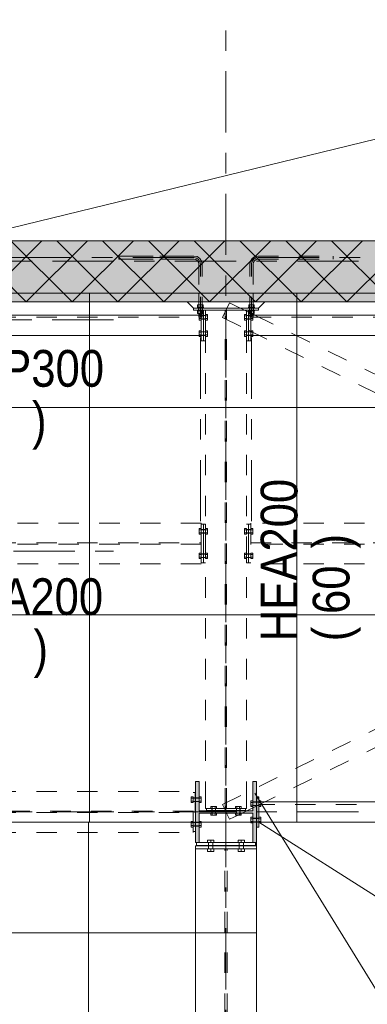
# Model space of a CAD drawing. Header units: millimetres. Extents: x -923 to -82, y -1402 to -808.
# Tile 63 of 109: x -672 to -655, y -978 to -929. Entities that reach past the tile are written whole.
import ezdxf

# ---------------------------------------------------------------- set-up
doc = ezdxf.new("R2010")
doc.units = ezdxf.units.MM
for name, pattern in [('XKITLINE00', [0]), ('XKITLINE01', [4, 1, -1, 1, -1]), ('XKITLINE02', [4, 2, -2]), ('XKITLINE03', [6, 3, -1, 1, -1])]:
    doc.linetypes.add(name, pattern=pattern)
for name, color, linetype, lineweight in [('Bout', 3, 'Continuous', 0), ('Grafisch object', 3, 'Continuous', 0), ('Onderdeel', 2, 'Continuous', 0), ('Onderdeel label', 2, 'Continuous', 0), ('Stramien', 4, 'Continuous', 0)]:
    doc.layers.add(name, color=color, linetype=linetype, lineweight=lineweight)
doc.styles.add('ARIAL', font='arial.ttf')

msp = doc.modelspace()

# ---------------------------------------------------------------- hatches: boundary and pattern name
at = {"layer": 'Onderdeel'}
for points in [[(-480.816, -943.316), (-687.816, -943.316), (-687.816, -940.316), (-480.816, -940.316)], [(-663.624, -969.814), (-663.814, -969.814), (-663.814, -966.814), (-663.624, -966.814), (-663.624, -968.259), (-661.004, -968.259), (-661.004, -966.814), (-660.814, -966.814), (-660.814, -969.814), (-661.004, -969.814), (-661.004, -968.369), (-663.624, -968.369)]]:
    msp.add_hatch(color=256, dxfattribs=at).paths.add_polyline_path(points, flags=17)

# ---------------------------------------------------------------- linework, layer by layer
at = {"layer": 'Bout', "linetype": 'XKITLINE02', "lineweight": 0}
for p, q in [((-663.664, -943.716), (-663.664, -943.616)), ((-663.464, -943.616), (-663.664, -943.616)), ((-663.659, -943.716), (-663.664, -943.716)), ((-663.664, -943.716), (-663.464, -943.716)), ((-663.464, -943.716), (-663.464, -943.616)), ((-661.164, -943.716), (-661.164, -943.616)), ((-661.164, -943.616), (-660.964, -943.616)), ((-661.159, -943.716), (-661.164, -943.716)), ((-661.164, -943.716), (-660.964, -943.716)), ((-660.964, -943.716), (-660.964, -943.616)), ((-663.524, -943.927), (-663.624, -943.927)), ((-663.624, -944.204), (-663.624, -943.927)), ((-663.624, -943.997), (-663.524, -943.997)), ((-663.624, -944.135), (-663.524, -944.135)), ((-663.624, -944.204), (-663.524, -944.204)), ((-663.524, -944.204), (-663.524, -943.927)), ((-663.524, -943.976), (-663.424, -943.976)), ((-663.524, -943.986), (-663.424, -943.986)), ((-663.524, -944.146), (-663.424, -944.146)), ((-663.524, -944.156), (-663.424, -944.156)), ((-663.424, -944.156), (-663.424, -943.976)), ((-663.414, -943.976), (-663.314, -943.976)), ((-663.414, -944.156), (-663.414, -943.976)), ((-663.414, -943.986), (-663.314, -943.986)), ((-663.414, -944.146), (-663.314, -944.146)), ((-663.414, -944.156), (-663.314, -944.156)), ((-663.214, -943.927), (-663.314, -943.927)), ((-663.314, -944.204), (-663.314, -943.927)), ((-663.314, -943.997), (-663.214, -943.997)), ((-663.314, -944.135), (-663.214, -944.135)), ((-663.314, -944.204), (-663.214, -944.204)), ((-663.214, -944.204), (-663.214, -943.927)), ((-661.414, -943.928), (-661.414, -944.205)), ((-661.414, -943.928), (-661.314, -943.928)), ((-661.414, -943.997), (-661.314, -943.997)), ((-661.414, -944.136), (-661.314, -944.136)), ((-661.414, -944.205), (-661.314, -944.205)), ((-661.314, -944.205), (-661.314, -943.928)), ((-661.314, -943.976), (-661.214, -943.976)), ((-661.314, -943.986), (-661.104, -943.986)), ((-661.314, -944.146), (-661.104, -944.146)), ((-661.314, -944.156), (-661.214, -944.156)), ((-661.214, -944.156), (-661.214, -943.976)), ((-661.204, -943.976), (-661.104, -943.976)), ((-661.204, -944.156), (-661.204, -943.976)), ((-661.204, -944.156), (-661.104, -944.156)), ((-661.104, -943.928), (-661.104, -944.205)), ((-661.104, -943.928), (-661.004, -943.928)), ((-661.104, -943.997), (-661.004, -943.997)), ((-661.104, -944.136), (-661.004, -944.136)), ((-661.104, -944.205), (-661.004, -944.205)), ((-661.004, -944.205), (-661.004, -943.928)), ((-663.524, -944.727), (-663.624, -944.727)), ((-663.624, -945.004), (-663.624, -944.727)), ((-663.624, -944.797), (-663.524, -944.797)), ((-663.524, -945.004), (-663.524, -944.727)), ((-663.524, -944.776), (-663.424, -944.776)), ((-663.524, -944.786), (-663.424, -944.786)), ((-663.424, -944.956), (-663.424, -944.776)), ((-663.414, -944.776), (-663.314, -944.776)), ((-663.414, -944.956), (-663.414, -944.776)), ((-663.414, -944.786), (-663.314, -944.786)), ((-663.214, -944.727), (-663.314, -944.727)), ((-663.314, -945.004), (-663.314, -944.727)), ((-663.314, -944.797), (-663.214, -944.797)), ((-663.214, -945.004), (-663.214, -944.727)), ((-661.414, -944.728), (-661.414, -945.005)), ((-661.414, -944.728), (-661.314, -944.728)), ((-661.414, -944.797), (-661.314, -944.797)), ((-661.314, -945.005), (-661.314, -944.728)), ((-661.314, -944.776), (-661.214, -944.776)), ((-661.314, -944.786), (-661.214, -944.786)), ((-661.214, -944.956), (-661.214, -944.776)), ((-661.204, -944.776), (-661.104, -944.776)), ((-661.204, -944.956), (-661.204, -944.776)), ((-661.204, -944.786), (-661.104, -944.786)), ((-661.104, -944.728), (-661.104, -945.005)), ((-661.104, -944.728), (-661.004, -944.728)), ((-661.104, -944.797), (-661.004, -944.797)), ((-661.004, -945.005), (-661.004, -944.728)), ((-663.624, -944.935), (-663.524, -944.935)), ((-663.524, -945.004), (-663.624, -945.004)), ((-663.524, -944.946), (-663.424, -944.946)), ((-663.524, -944.956), (-663.424, -944.956)), ((-663.414, -944.946), (-663.314, -944.946)), ((-663.414, -944.956), (-663.314, -944.956)), ((-663.314, -944.935), (-663.214, -944.935)), ((-663.314, -945.004), (-663.214, -945.004)), ((-661.414, -944.936), (-661.314, -944.936)), ((-661.414, -945.005), (-661.314, -945.005)), ((-661.314, -944.946), (-661.214, -944.946)), ((-661.314, -944.956), (-661.214, -944.956)), ((-661.204, -944.946), (-661.104, -944.946)), ((-661.204, -944.956), (-661.104, -944.956)), ((-661.104, -944.936), (-661.004, -944.936)), ((-661.104, -945.005), (-661.004, -945.005)), ((-663.524, -954.422), (-663.624, -954.422)), ((-663.624, -954.699), (-663.624, -954.422)), ((-663.624, -954.491), (-663.524, -954.491)), ((-663.524, -954.699), (-663.524, -954.422)), ((-663.524, -954.47), (-663.424, -954.47)), ((-663.524, -954.48), (-663.314, -954.48)), ((-663.424, -954.65), (-663.424, -954.47)), ((-663.414, -954.47), (-663.314, -954.47)), ((-663.414, -954.65), (-663.414, -954.47)), ((-663.214, -954.422), (-663.314, -954.422)), ((-663.314, -954.699), (-663.314, -954.422)), ((-663.314, -954.491), (-663.214, -954.491)), ((-663.214, -954.699), (-663.214, -954.422)), ((-661.414, -954.422), (-661.414, -954.699)), ((-661.414, -954.422), (-661.314, -954.422)), ((-661.414, -954.491), (-661.314, -954.491)), ((-661.314, -954.699), (-661.314, -954.422)), ((-661.314, -954.47), (-661.214, -954.47)), ((-661.314, -954.48), (-661.104, -954.48)), ((-661.214, -954.47), (-661.214, -954.65)), ((-661.204, -954.47), (-661.104, -954.47)), ((-661.204, -954.65), (-661.204, -954.47)), ((-661.104, -954.422), (-661.104, -954.699)), ((-661.104, -954.422), (-661.004, -954.422)), ((-661.104, -954.491), (-661.004, -954.491)), ((-661.004, -954.699), (-661.004, -954.422)), ((-663.624, -954.63), (-663.524, -954.63)), ((-663.624, -954.699), (-663.524, -954.699)), ((-663.524, -954.64), (-663.314, -954.64)), ((-663.524, -954.65), (-663.424, -954.65)), ((-663.414, -954.65), (-663.314, -954.65)), ((-663.314, -954.63), (-663.214, -954.63)), ((-663.314, -954.699), (-663.214, -954.699)), ((-661.414, -954.63), (-661.314, -954.63)), ((-661.414, -954.699), (-661.314, -954.699)), ((-661.314, -954.64), (-661.104, -954.64)), ((-661.314, -954.65), (-661.214, -954.65)), ((-661.204, -954.65), (-661.104, -954.65)), ((-661.104, -954.63), (-661.004, -954.63)), ((-661.104, -954.699), (-661.004, -954.699)), ((-663.524, -955.622), (-663.624, -955.622)), ((-663.624, -955.899), (-663.624, -955.622)), ((-663.624, -955.691), (-663.524, -955.691)), ((-663.624, -955.83), (-663.524, -955.83)), ((-663.624, -955.899), (-663.524, -955.899)), ((-663.524, -955.899), (-663.524, -955.622)), ((-663.524, -955.67), (-663.424, -955.67)), ((-663.524, -955.68), (-663.314, -955.68)), ((-663.524, -955.84), (-663.314, -955.84)), ((-663.524, -955.85), (-663.424, -955.85)), ((-663.424, -955.85), (-663.424, -955.67)), ((-663.414, -955.67), (-663.314, -955.67)), ((-663.414, -955.67), (-663.414, -955.85)), ((-663.414, -955.85), (-663.314, -955.85)), ((-663.214, -955.622), (-663.314, -955.622)), ((-663.314, -955.899), (-663.314, -955.622)), ((-663.314, -955.691), (-663.214, -955.691)), ((-663.314, -955.83), (-663.214, -955.83)), ((-663.314, -955.899), (-663.214, -955.899)), ((-663.214, -955.899), (-663.214, -955.622)), ((-661.414, -955.622), (-661.414, -955.899)), ((-661.414, -955.622), (-661.314, -955.622)), ((-661.414, -955.691), (-661.314, -955.691)), ((-661.414, -955.83), (-661.314, -955.83)), ((-661.414, -955.899), (-661.314, -955.899)), ((-661.314, -955.899), (-661.314, -955.622)), ((-661.314, -955.67), (-661.214, -955.67)), ((-661.314, -955.68), (-661.104, -955.68)), ((-661.314, -955.84), (-661.104, -955.84)), ((-661.314, -955.85), (-661.214, -955.85)), ((-661.214, -955.85), (-661.214, -955.67)), ((-661.204, -955.67), (-661.104, -955.67)), ((-661.204, -955.85), (-661.204, -955.67)), ((-661.204, -955.85), (-661.104, -955.85)), ((-661.104, -955.622), (-661.104, -955.899)), ((-661.104, -955.622), (-661.004, -955.622)), ((-661.104, -955.691), (-661.004, -955.691)), ((-661.104, -955.83), (-661.004, -955.83)), ((-661.104, -955.899), (-661.004, -955.899)), ((-661.004, -955.899), (-661.004, -955.622)), ((-663.924, -967.575), (-664.024, -967.575)), ((-664.024, -967.852), (-664.024, -967.575)), ((-664.024, -967.644), (-663.924, -967.644)), ((-664.024, -967.783), (-663.924, -967.783)), ((-664.024, -967.852), (-663.924, -967.852)), ((-663.924, -967.852), (-663.924, -967.575)), ((-663.924, -967.624), (-663.824, -967.624)), ((-663.924, -967.634), (-663.624, -967.634)), ((-663.924, -967.794), (-663.624, -967.794)), ((-663.924, -967.804), (-663.824, -967.804)), ((-663.824, -967.804), (-663.824, -967.624)), ((-663.814, -967.624), (-663.624, -967.624)), ((-663.814, -967.804), (-663.814, -967.624)), ((-663.814, -967.804), (-663.624, -967.804)), ((-663.624, -967.575), (-663.524, -967.575)), ((-663.624, -967.852), (-663.624, -967.575)), ((-663.624, -967.644), (-663.524, -967.644)), ((-663.624, -967.783), (-663.524, -967.783)), ((-663.524, -967.814), (-663.524, -967.575)), ((-661.004, -968.052), (-661.004, -967.775)), ((-661.004, -967.824), (-660.814, -967.824)), ((-661.004, -967.834), (-660.814, -967.834)), ((-661.004, -967.994), (-660.814, -967.994)), ((-661.004, -968.004), (-660.814, -968.004)), ((-660.814, -968.004), (-660.814, -967.824)), ((-660.804, -967.824), (-660.704, -967.824)), ((-660.804, -968.004), (-660.804, -967.824)), ((-660.804, -967.834), (-660.704, -967.834)), ((-660.804, -967.994), (-660.704, -967.994)), ((-660.804, -968.004), (-660.704, -968.004)), ((-660.704, -967.775), (-660.704, -968.052)), ((-660.704, -967.844), (-660.604, -967.844)), ((-660.704, -967.983), (-660.604, -967.983)), ((-660.604, -968.052), (-660.604, -967.814)), ((-663.053, -968.049), (-662.776, -968.049)), ((-663.053, -968.149), (-663.053, -968.049)), ((-663.053, -968.149), (-662.776, -968.149)), ((-662.776, -968.369), (-663.053, -968.369)), ((-663.004, -968.249), (-663.004, -968.149)), ((-663.004, -968.249), (-662.824, -968.249)), ((-663.004, -968.369), (-663.004, -968.259)), ((-663.004, -968.259), (-662.824, -968.259)), ((-662.994, -968.249), (-662.994, -968.149)), ((-662.994, -968.369), (-662.994, -968.259)), ((-662.984, -968.149), (-662.984, -968.049)), ((-662.845, -968.149), (-662.845, -968.049)), ((-662.834, -968.249), (-662.834, -968.149)), ((-662.834, -968.369), (-662.834, -968.259)), ((-662.824, -968.249), (-662.824, -968.149)), ((-662.824, -968.369), (-662.824, -968.259)), ((-662.776, -968.149), (-662.776, -968.049)), ((-661.853, -968.049), (-661.576, -968.049)), ((-661.853, -968.149), (-661.853, -968.049)), ((-661.853, -968.149), (-661.576, -968.149)), ((-661.576, -968.369), (-661.853, -968.369)), ((-661.853, -968.369), (-661.853, -968.469)), ((-661.853, -968.469), (-661.795, -968.469)), ((-661.804, -968.249), (-661.804, -968.149)), ((-661.804, -968.249), (-661.624, -968.249)), ((-661.804, -968.369), (-661.804, -968.259)), ((-661.804, -968.259), (-661.624, -968.259)), ((-661.794, -968.369), (-661.794, -968.149)), ((-661.784, -968.149), (-661.784, -968.049)), ((-661.645, -968.149), (-661.645, -968.049)), ((-661.634, -968.369), (-661.634, -968.149)), ((-661.624, -968.249), (-661.624, -968.149)), ((-661.624, -968.369), (-661.624, -968.259)), ((-661.576, -968.149), (-661.576, -968.049)), ((-661.576, -968.396), (-661.576, -968.369)), ((-660.704, -968.052), (-660.604, -968.052)), ((-663.924, -968.775), (-664.024, -968.775)), ((-664.024, -969.052), (-664.024, -968.775)), ((-664.024, -968.844), (-663.924, -968.844)), ((-664.024, -968.983), (-663.924, -968.983)), ((-663.924, -969.052), (-663.924, -968.775)), ((-663.924, -968.824), (-663.824, -968.824)), ((-663.924, -968.834), (-663.815, -968.834)), ((-663.924, -968.994), (-663.815, -968.994)), ((-663.824, -969.004), (-663.824, -968.824)), ((-663.814, -968.824), (-663.624, -968.824)), ((-663.814, -969.004), (-663.814, -968.824)), ((-663.814, -968.834), (-663.624, -968.834)), ((-663.814, -968.994), (-663.624, -968.994)), ((-663.624, -968.775), (-663.624, -969.052)), ((-661.004, -968.852), (-661.004, -968.575)), ((-661.004, -968.624), (-660.814, -968.624)), ((-661.004, -968.634), (-660.814, -968.634)), ((-661.004, -968.794), (-660.814, -968.794)), ((-661.004, -968.804), (-660.814, -968.804)), ((-660.814, -968.804), (-660.814, -968.624)), ((-660.804, -968.624), (-660.704, -968.624)), ((-660.804, -968.804), (-660.804, -968.624)), ((-660.804, -968.634), (-660.704, -968.634)), ((-660.804, -968.794), (-660.704, -968.794)), ((-660.804, -968.804), (-660.704, -968.804)), ((-660.704, -968.575), (-660.704, -968.852)), ((-660.704, -968.575), (-660.604, -968.575)), ((-660.704, -968.644), (-660.604, -968.644)), ((-660.704, -968.783), (-660.604, -968.783)), ((-660.604, -968.814), (-660.604, -968.575)), ((-664.024, -969.052), (-663.924, -969.052)), ((-663.924, -969.004), (-663.824, -969.004)), ((-663.814, -969.004), (-663.624, -969.004)), ((-663.214, -969.814), (-662.914, -969.814)), ((-663.174, -969.964), (-663.174, -969.814)), ((-663.169, -969.964), (-663.174, -969.964)), ((-663.174, -969.964), (-662.954, -969.964)), ((-663.164, -969.964), (-663.164, -969.814)), ((-662.964, -969.964), (-662.964, -969.814)), ((-662.954, -969.964), (-662.954, -969.814)), ((-661.714, -969.814), (-661.414, -969.814)), ((-661.674, -969.964), (-661.674, -969.814)), ((-661.669, -969.964), (-661.674, -969.964)), ((-661.674, -969.964), (-661.454, -969.964)), ((-661.664, -969.964), (-661.664, -969.814)), ((-661.464, -969.964), (-661.464, -969.814)), ((-661.454, -969.964), (-661.454, -969.814)), ((-663.214, -970.124), (-662.914, -970.124)), ((-663.214, -970.124), (-663.214, -970.249)), ((-663.214, -970.249), (-662.914, -970.249)), ((-663.174, -970.124), (-663.174, -969.974)), ((-663.174, -969.974), (-662.954, -969.974)), ((-663.164, -970.124), (-663.164, -969.974)), ((-663.064, -970.249), (-663.064, -970.124)), ((-662.964, -970.124), (-662.964, -969.974)), ((-662.954, -970.124), (-662.954, -969.974)), ((-662.914, -970.249), (-662.914, -970.124)), ((-661.714, -970.124), (-661.414, -970.124)), ((-661.714, -970.124), (-661.714, -970.249)), ((-661.714, -970.249), (-661.414, -970.249)), ((-661.674, -970.124), (-661.674, -969.974)), ((-661.674, -969.974), (-661.454, -969.974)), ((-661.664, -970.124), (-661.664, -969.974)), ((-661.564, -970.249), (-661.564, -970.124)), ((-661.464, -970.124), (-661.464, -969.974)), ((-661.454, -970.124), (-661.454, -969.974)), ((-661.414, -970.249), (-661.414, -970.124))]:
    msp.add_line(p, q, dxfattribs=at)
at = {"layer": 'Bout', "linetype": 'XKITLINE00', "lineweight": 0}
for p, q in [((-663.424, -943.986), (-663.414, -943.986)), ((-663.424, -944.146), (-663.414, -944.146)), ((-663.424, -944.786), (-663.414, -944.786)), ((-661.214, -944.786), (-661.204, -944.786)), ((-663.624, -944.966), (-663.624, -944.966)), ((-663.424, -944.946), (-663.414, -944.946)), ((-661.214, -944.946), (-661.204, -944.946)), ((-663.624, -967.852), (-663.524, -967.852)), ((-663.524, -967.852), (-663.524, -967.814)), ((-661.004, -967.775), (-661.104, -967.775)), ((-661.104, -968.052), (-661.104, -967.775)), ((-661.104, -967.844), (-661.004, -967.844)), ((-661.104, -967.983), (-661.004, -967.983)), ((-660.814, -967.834), (-660.804, -967.834)), ((-660.814, -967.994), (-660.804, -967.994)), ((-660.704, -967.775), (-660.604, -967.775)), ((-660.604, -967.814), (-660.604, -967.775)), ((-663.053, -968.369), (-663.053, -968.469)), ((-663.053, -968.469), (-662.776, -968.469)), ((-662.994, -968.259), (-662.994, -968.249)), ((-662.984, -968.469), (-662.984, -968.369)), ((-662.845, -968.469), (-662.845, -968.369)), ((-662.834, -968.259), (-662.834, -968.249)), ((-662.776, -968.469), (-662.776, -968.369)), ((-661.795, -968.469), (-661.576, -968.469)), ((-661.784, -968.469), (-661.784, -968.369)), ((-661.645, -968.469), (-661.645, -968.369)), ((-661.576, -968.469), (-661.576, -968.396)), ((-661.104, -968.052), (-661.004, -968.052)), ((-663.815, -968.834), (-663.814, -968.834)), ((-663.815, -968.994), (-663.814, -968.994)), ((-663.524, -968.775), (-663.624, -968.775)), ((-663.624, -968.844), (-663.524, -968.844)), ((-663.624, -968.983), (-663.524, -968.983)), ((-663.524, -969.052), (-663.524, -968.775)), ((-661.004, -968.575), (-661.104, -968.575)), ((-661.104, -968.852), (-661.104, -968.575)), ((-661.104, -968.644), (-661.004, -968.644)), ((-661.104, -968.783), (-661.004, -968.783)), ((-661.104, -968.852), (-661.004, -968.852)), ((-660.814, -968.634), (-660.804, -968.634)), ((-660.814, -968.794), (-660.804, -968.794)), ((-660.704, -968.852), (-660.604, -968.852)), ((-660.604, -968.852), (-660.604, -968.814)), ((-663.624, -969.052), (-663.524, -969.052)), ((-663.214, -969.689), (-662.914, -969.689)), ((-663.214, -969.689), (-663.214, -969.814)), ((-663.164, -969.974), (-663.164, -969.964)), ((-663.064, -969.814), (-663.064, -969.689)), ((-662.964, -969.974), (-662.964, -969.964)), ((-662.914, -969.814), (-662.914, -969.689)), ((-661.714, -969.689), (-661.414, -969.689)), ((-661.714, -969.689), (-661.714, -969.814)), ((-661.664, -969.974), (-661.664, -969.964)), ((-661.564, -969.814), (-661.564, -969.689)), ((-661.464, -969.974), (-661.464, -969.964)), ((-661.414, -969.814), (-661.414, -969.689))]:
    msp.add_line(p, q, dxfattribs=at)
at = {"layer": 'Grafisch object', "linetype": 'XKITLINE00', "lineweight": 0}
for p, q in [((-585.315, -918.326), (-689.316, -943.716)), ((-689.79, -940.316), (-585.307, -940.316)), ((-597.224, -942.893), (-689.317, -942.893)), ((-668.997, -968.814), (-668.997, -942.893)), ((-658.837, -968.814), (-658.837, -942.893)), ((-689.317, -948.494), (-597.224, -948.494)), ((-689.317, -958.654), (-597.224, -958.654)), ((-660.814, -968.814), (-689.374, -968.814)), ((-689.317, -968.814), (-597.224, -968.814)), ((-669.054, -1055.514), (-669.054, -968.814)), ((-660.814, -1055.514), (-660.814, -968.814)), ((-660.704, -968.814), (-483.816, -1081.014)), ((-689.374, -974.234), (-660.814, -974.234))]:
    msp.add_line(p, q, dxfattribs=at)
at = {"layer": 'Onderdeel', "linetype": 'XKITLINE00', "lineweight": 0}
for p, q in [((-687.816, -940.316), (-480.816, -940.316)), ((-672.1, -943.316), (-675.1, -940.316)), ((-674.345, -943.316), (-671.345, -940.316)), ((-669.855, -943.316), (-672.855, -940.316)), ((-672.1, -943.316), (-669.1, -940.316)), ((-667.61, -943.316), (-670.61, -940.316)), ((-669.855, -943.316), (-666.855, -940.316)), ((-665.365, -943.316), (-668.365, -940.316)), ((-667.61, -943.316), (-664.61, -940.316)), ((-663.12, -943.316), (-666.12, -940.316)), ((-665.365, -943.316), (-662.365, -940.316)), ((-660.875, -943.316), (-663.875, -940.316)), ((-663.12, -943.316), (-660.12, -940.316)), ((-658.63, -943.316), (-661.63, -940.316)), ((-660.875, -943.316), (-657.875, -940.316)), ((-656.385, -943.316), (-659.385, -940.316)), ((-658.63, -943.316), (-655.63, -940.316)), ((-654.14, -943.316), (-657.14, -940.316)), ((-656.385, -943.316), (-653.385, -940.316)), ((-480.816, -943.316), (-687.816, -943.316)), ((-664.214, -943.316), (-663.914, -943.616)), ((-660.714, -943.616), (-660.414, -943.316)), ((-663.914, -943.616), (-663.914, -943.616)), ((-663.914, -943.616), (-660.714, -943.616)), ((-660.714, -943.616), (-663.914, -943.616)), ((-663.914, -943.616), (-663.914, -943.716)), ((-663.914, -943.716), (-663.524, -943.716)), ((-663.714, -943.756), (-663.714, -943.716)), ((-663.714, -943.756), (-663.524, -943.756)), ((-663.703, -943.876), (-663.703, -943.756)), ((-663.703, -943.876), (-663.524, -943.876)), ((-663.644, -943.966), (-663.644, -943.876)), ((-663.524, -943.716), (-663.424, -943.716)), ((-663.524, -943.966), (-663.524, -943.716)), ((-663.424, -943.716), (-663.424, -945.216)), ((-663.424, -943.716), (-660.714, -943.716)), ((-663.424, -943.756), (-663.414, -943.756)), ((-663.414, -943.756), (-663.414, -943.716)), ((-663.414, -944.966), (-663.414, -943.756)), ((-663.314, -944.966), (-663.314, -943.716)), ((-661.314, -943.716), (-661.314, -944.966)), ((-661.314, -943.716), (-661.214, -943.716)), ((-661.214, -943.716), (-661.214, -943.756)), ((-661.214, -944.966), (-661.214, -943.756)), ((-661.214, -943.756), (-661.204, -943.756)), ((-661.214, -943.811), (-661.204, -943.816)), ((-661.204, -943.716), (-661.104, -943.716)), ((-661.204, -945.216), (-661.204, -943.716)), ((-661.104, -943.966), (-661.104, -943.716)), ((-661.104, -943.756), (-660.914, -943.756)), ((-661.104, -943.876), (-660.926, -943.876)), ((-660.984, -943.966), (-660.984, -943.876)), ((-660.926, -943.876), (-660.926, -943.756)), ((-660.914, -943.756), (-660.914, -943.716)), ((-660.714, -943.616), (-660.714, -943.616)), ((-660.714, -943.716), (-660.714, -943.616)), ((-678.016, -943.966), (-663.524, -943.966)), ((-663.524, -944.966), (-663.524, -943.966)), ((-613.524, -943.966), (-661.104, -943.966)), ((-661.104, -943.966), (-661.104, -944.966)), ((-660.984, -943.924), (-660.899, -943.966)), ((-661.214, -944.703), (-661.204, -944.708)), ((-679.882, -944.966), (-663.524, -944.966)), ((-663.524, -945.216), (-663.524, -944.966)), ((-663.424, -945.216), (-663.524, -945.216)), ((-661.104, -945.216), (-661.204, -945.216)), ((-661.104, -944.966), (-613.524, -944.966)), ((-661.104, -944.966), (-661.104, -945.216)), ((-663.814, -969.814), (-663.814, -966.814)), ((-663.814, -966.814), (-663.624, -966.814)), ((-663.624, -966.814), (-663.624, -968.259)), ((-661.004, -968.259), (-661.004, -966.814)), ((-661.004, -966.814), (-660.814, -966.814)), ((-660.814, -966.814), (-660.814, -969.814)), ((-663.314, -968.149), (-663.314, -967.814)), ((-661.314, -968.149), (-661.314, -967.814)), ((-660.814, -968.022), (-660.804, -968.017)), ((-660.804, -967.564), (-660.704, -967.564)), ((-660.804, -969.064), (-660.804, -967.564)), ((-660.704, -967.814), (-660.704, -967.564)), ((-660.704, -968.814), (-660.704, -967.814)), ((-660.704, -967.814), (-613.924, -967.814)), ((-663.624, -968.259), (-661.004, -968.259)), ((-661.004, -968.369), (-663.624, -968.369)), ((-663.624, -968.369), (-663.624, -969.814)), ((-663.314, -968.149), (-661.314, -968.149)), ((-663.264, -968.249), (-663.264, -968.149)), ((-661.364, -968.249), (-663.264, -968.249)), ((-662.341, -968.259), (-662.346, -968.249)), ((-662.137, -968.672), (-662.287, -968.369)), ((-662.137, -968.672), (-661.723, -968.469)), ((-661.633, -968.425), (-661.52, -968.369)), ((-661.364, -968.149), (-661.364, -968.249)), ((-661.296, -968.259), (-661.004, -968.115)), ((-661.004, -969.814), (-661.004, -968.369)), ((-660.704, -968.814), (-613.924, -968.814)), ((-660.704, -968.814), (-660.704, -969.064)), ((-660.704, -969.064), (-660.804, -969.064)), ((-663.624, -969.814), (-663.814, -969.814)), ((-663.764, -969.964), (-663.764, -969.814)), ((-660.864, -969.964), (-663.764, -969.964)), ((-663.624, -969.814), (-661.004, -969.814)), ((-660.814, -969.814), (-661.004, -969.814)), ((-660.864, -969.964), (-660.864, -969.814)), ((-660.814, -969.974), (-663.814, -969.974)), ((-663.814, -969.974), (-663.814, -970.124)), ((-663.814, -1054.204), (-663.814, -970.124)), ((-660.814, -970.124), (-663.814, -970.124)), ((-660.814, -970.124), (-660.814, -969.974)), ((-660.814, -1054.204), (-660.814, -970.124))]:
    msp.add_line(p, q, dxfattribs=at)
at = {"layer": 'Onderdeel', "linetype": 'XKITLINE03', "lineweight": 0}
for p, q in [((-663.884, -941.146), (-677.564, -941.146)), ((-663.884, -941.146), (-677.564, -941.146)), ((-663.762, -941.17), (-663.884, -941.146)), ((-663.762, -941.17), (-663.884, -941.146)), ((-663.658, -941.24), (-663.762, -941.17)), ((-663.658, -941.24), (-663.762, -941.17)), ((-663.589, -941.344), (-663.658, -941.24)), ((-663.589, -941.344), (-663.658, -941.24)), ((-663.564, -941.466), (-663.589, -941.344)), ((-663.564, -941.466), (-663.589, -941.344)), ((-663.564, -954.066), (-663.564, -941.466)), ((-663.564, -954.066), (-663.564, -941.466)), ((-661.064, -941.466), (-661.04, -941.344)), ((-661.064, -941.466), (-661.04, -941.344)), ((-661.064, -954.066), (-661.064, -941.466)), ((-661.064, -954.066), (-661.064, -941.466)), ((-661.04, -941.344), (-660.97, -941.24)), ((-661.04, -941.344), (-660.97, -941.24)), ((-660.97, -941.24), (-660.867, -941.17)), ((-660.97, -941.24), (-660.867, -941.17)), ((-660.867, -941.17), (-660.744, -941.146)), ((-660.867, -941.17), (-660.744, -941.146)), ((-660.744, -941.146), (-647.064, -941.146)), ((-660.744, -941.146), (-647.064, -941.146)), ((-667.829, -944.191), (-696.731, -944.191)), ((-696.726, -955.536), (-667.829, -955.536))]:
    msp.add_line(p, q, dxfattribs=at)
at = {"layer": 'Onderdeel', "linetype": 'XKITLINE01', "lineweight": 0}
for p, q in [((-663.884, -941.066), (-667.564, -941.066)), ((-667.564, -941.066), (-667.564, -941.226)), ((-667.564, -941.066), (-663.884, -941.066)), ((-667.564, -941.226), (-667.564, -941.066)), ((-667.564, -941.226), (-663.884, -941.226)), ((-663.884, -941.226), (-667.564, -941.226)), ((-663.884, -941.066), (-663.731, -941.096)), ((-663.884, -941.066), (-663.731, -941.096)), ((-663.884, -941.226), (-663.792, -941.244)), ((-663.884, -941.226), (-663.792, -941.244)), ((-663.792, -941.244), (-663.715, -941.296)), ((-663.792, -941.244), (-663.715, -941.296)), ((-663.731, -941.096), (-663.601, -941.183)), ((-663.731, -941.096), (-663.601, -941.183)), ((-663.715, -941.296), (-663.662, -941.374)), ((-663.662, -941.374), (-663.715, -941.296)), ((-663.662, -941.374), (-663.644, -941.466)), ((-663.644, -941.466), (-663.662, -941.374)), ((-663.644, -943.876), (-663.644, -941.466)), ((-663.644, -941.466), (-663.644, -944.066)), ((-663.515, -941.313), (-663.601, -941.183)), ((-663.601, -941.183), (-663.515, -941.313)), ((-663.484, -941.466), (-663.515, -941.313)), ((-663.515, -941.313), (-663.484, -941.466)), ((-663.484, -944.066), (-663.484, -941.466)), ((-663.484, -944.066), (-663.484, -941.466)), ((-661.144, -941.466), (-661.114, -941.313)), ((-661.114, -941.313), (-661.144, -941.466)), ((-661.144, -944.066), (-661.144, -941.466)), ((-661.144, -944.066), (-661.144, -941.466)), ((-661.114, -941.313), (-661.027, -941.183)), ((-661.027, -941.183), (-661.114, -941.313)), ((-661.027, -941.183), (-660.897, -941.096)), ((-661.027, -941.183), (-660.897, -941.096)), ((-660.966, -941.374), (-660.984, -941.466)), ((-660.984, -941.466), (-660.966, -941.374)), ((-660.984, -943.876), (-660.984, -941.466)), ((-660.984, -941.466), (-660.984, -944.066)), ((-660.914, -941.296), (-660.966, -941.374)), ((-660.966, -941.374), (-660.914, -941.296)), ((-660.914, -941.296), (-660.836, -941.244)), ((-660.914, -941.296), (-660.836, -941.244)), ((-660.897, -941.096), (-660.744, -941.066)), ((-660.897, -941.096), (-660.744, -941.066)), ((-660.836, -941.244), (-660.744, -941.226)), ((-660.836, -941.244), (-660.744, -941.226)), ((-660.744, -941.066), (-657.064, -941.066)), ((-660.744, -941.066), (-657.064, -941.066)), ((-660.744, -941.226), (-657.064, -941.226)), ((-660.744, -941.226), (-657.064, -941.226)), ((-657.064, -941.066), (-657.064, -941.226)), ((-657.064, -941.226), (-657.064, -941.066)), ((-660.414, -943.316), (-664.214, -943.316)), ((-663.914, -943.616), (-664.214, -943.316)), ((-662.137, -943.357), (-662.491, -944.075)), ((-661.214, -943.811), (-662.137, -943.357)), ((-660.714, -943.616), (-660.414, -943.316)), ((-663.914, -943.616), (-663.914, -943.616)), ((-663.714, -943.616), (-663.714, -943.576)), ((-663.714, -943.576), (-663.414, -943.576)), ((-663.714, -943.616), (-663.714, -943.576)), ((-663.414, -943.576), (-663.714, -943.576)), ((-663.714, -943.616), (-663.414, -943.616)), ((-663.414, -943.616), (-663.714, -943.616)), ((-663.714, -943.756), (-663.714, -943.716)), ((-663.714, -943.716), (-663.414, -943.716)), ((-663.414, -943.716), (-663.714, -943.716)), ((-663.714, -943.756), (-663.414, -943.756)), ((-663.703, -943.576), (-663.703, -943.456)), ((-663.703, -943.456), (-663.426, -943.456)), ((-663.703, -943.576), (-663.703, -943.456)), ((-663.426, -943.456), (-663.703, -943.456)), ((-663.703, -943.576), (-663.426, -943.576)), ((-663.426, -943.576), (-663.703, -943.576)), ((-663.703, -943.876), (-663.703, -943.756)), ((-663.703, -943.756), (-663.426, -943.756)), ((-663.426, -943.756), (-663.703, -943.756)), ((-663.703, -943.876), (-663.426, -943.876)), ((-663.524, -943.716), (-663.424, -943.716)), ((-663.524, -943.756), (-663.424, -943.756)), ((-663.524, -943.876), (-663.426, -943.876)), ((-663.426, -943.576), (-663.426, -943.456)), ((-663.426, -943.576), (-663.426, -943.456)), ((-663.426, -943.876), (-663.426, -943.756)), ((-663.426, -943.876), (-663.426, -943.756)), ((-663.414, -943.616), (-663.414, -943.576)), ((-663.414, -943.616), (-663.414, -943.576)), ((-663.414, -943.756), (-663.414, -943.716)), ((-663.414, -943.716), (-663.314, -943.716)), ((-663.414, -943.756), (-663.414, -943.716)), ((-663.314, -943.716), (-661.314, -943.716)), ((-663.314, -943.716), (-663.314, -945.216)), ((-662.347, -968.149), (-662.347, -943.716)), ((-662.282, -968.149), (-662.282, -943.716)), ((-661.314, -945.216), (-661.314, -943.716)), ((-661.214, -943.616), (-661.214, -943.576)), ((-660.914, -943.576), (-661.214, -943.576)), ((-661.214, -943.616), (-661.214, -943.576)), ((-661.214, -943.576), (-660.914, -943.576)), ((-660.914, -943.616), (-661.214, -943.616)), ((-661.214, -943.616), (-660.914, -943.616)), ((-661.214, -943.756), (-661.214, -943.716)), ((-661.214, -943.756), (-661.214, -943.716)), ((-660.914, -943.716), (-661.214, -943.716)), ((-660.914, -943.716), (-661.214, -943.716)), ((-660.914, -943.756), (-661.214, -943.756)), ((-661.204, -943.756), (-661.104, -943.756)), ((-661.204, -943.816), (-660.984, -943.924)), ((-661.203, -943.576), (-661.203, -943.456)), ((-660.926, -943.456), (-661.203, -943.456)), ((-661.203, -943.576), (-661.203, -943.456)), ((-661.203, -943.456), (-660.926, -943.456)), ((-660.926, -943.576), (-661.203, -943.576)), ((-661.203, -943.576), (-660.926, -943.576)), ((-661.203, -943.876), (-661.203, -943.756)), ((-660.926, -943.756), (-661.203, -943.756)), ((-661.203, -943.876), (-661.203, -943.756)), ((-661.203, -943.756), (-660.926, -943.756)), ((-660.926, -943.876), (-661.203, -943.876)), ((-661.203, -943.876), (-661.104, -943.876)), ((-660.926, -943.576), (-660.926, -943.456)), ((-660.926, -943.576), (-660.926, -943.456)), ((-660.926, -943.876), (-660.926, -943.756)), ((-660.914, -943.616), (-660.914, -943.576)), ((-660.914, -943.616), (-660.914, -943.576)), ((-660.914, -943.756), (-660.914, -943.716)), ((-687.606, -944.066), (-663.524, -944.066)), ((-663.644, -944.066), (-663.644, -943.966)), ((-663.484, -944.066), (-663.644, -944.066)), ((-663.644, -944.066), (-663.484, -944.066)), ((-663.524, -944.966), (-663.524, -943.966)), ((-662.491, -944.075), (-661.214, -944.703)), ((-661.144, -944.066), (-660.984, -944.066)), ((-660.984, -944.066), (-661.144, -944.066)), ((-661.104, -944.966), (-661.104, -943.966)), ((-661.104, -944.066), (-613.524, -944.066)), ((-660.984, -944.066), (-660.984, -943.966)), ((-660.899, -943.966), (-612.138, -967.955)), ((-661.204, -944.708), (-613.824, -968.016)), ((-663.414, -945.216), (-663.414, -944.966)), ((-663.314, -945.216), (-663.414, -945.216)), ((-663.314, -967.814), (-663.314, -944.966)), ((-662.491, -967.955), (-615.762, -944.966)), ((-661.314, -967.814), (-661.314, -944.966)), ((-661.214, -945.216), (-661.314, -945.216)), ((-661.214, -944.966), (-661.214, -945.216)), ((-660.804, -968.017), (-613.949, -944.966)), ((-663.524, -954.16), (-687.606, -954.161)), ((-663.524, -954.16), (-663.524, -956.16)), ((-663.524, -956.11), (-663.524, -954.21)), ((-663.524, -954.21), (-663.424, -954.21)), ((-663.424, -954.21), (-663.424, -956.11)), ((-663.414, -956.11), (-663.414, -954.21)), ((-663.414, -954.21), (-663.314, -954.21)), ((-663.314, -954.21), (-663.314, -956.11)), ((-661.314, -954.21), (-661.214, -954.21)), ((-661.314, -956.11), (-661.314, -954.21)), ((-661.214, -954.21), (-661.214, -956.11)), ((-661.204, -954.21), (-661.104, -954.21)), ((-661.204, -956.11), (-661.204, -954.21)), ((-613.524, -954.16), (-661.104, -954.16)), ((-661.104, -954.16), (-661.104, -956.16)), ((-661.104, -954.21), (-661.104, -956.11)), ((-687.606, -955.128), (-663.524, -955.128)), ((-663.524, -955.193), (-687.606, -955.193)), ((-661.104, -955.128), (-613.524, -955.127)), ((-613.524, -955.192), (-661.104, -955.193)), ((-663.524, -956.16), (-687.606, -956.161)), ((-663.424, -956.11), (-663.524, -956.11)), ((-663.314, -956.11), (-663.414, -956.11)), ((-661.214, -956.11), (-661.314, -956.11)), ((-661.104, -956.11), (-661.204, -956.11)), ((-613.524, -956.16), (-661.104, -956.16)), ((-687.606, -967.314), (-663.924, -967.314)), ((-663.924, -969.314), (-663.924, -967.314)), ((-663.924, -969.264), (-663.924, -967.364)), ((-663.924, -967.364), (-663.824, -967.364)), ((-663.824, -967.364), (-663.824, -969.264)), ((-662.346, -968.249), (-662.491, -967.955)), ((-661.004, -968.115), (-660.814, -968.022)), ((-660.704, -968.814), (-660.704, -967.814)), ((-613.924, -967.954), (-660.704, -967.954)), ((-663.924, -968.281), (-687.606, -968.281)), ((-687.606, -968.346), (-663.924, -968.346)), ((-663.264, -968.149), (-661.364, -968.149)), ((-662.287, -968.369), (-662.341, -968.259)), ((-661.723, -968.469), (-661.633, -968.425)), ((-661.52, -968.369), (-661.296, -968.259)), ((-687.606, -969.314), (-663.924, -969.314)), ((-663.824, -969.264), (-663.924, -969.264)), ((-663.764, -969.814), (-663.624, -969.814)), ((-661.004, -969.814), (-660.864, -969.814)), ((-663.814, -970.124), (-660.814, -970.124)), ((-662.364, -1054.204), (-662.364, -970.124)), ((-662.264, -1054.204), (-662.264, -970.124))]:
    msp.add_line(p, q, dxfattribs=at)
at = {"layer": 'Onderdeel label', "linetype": 'XKITLINE00', "lineweight": 0}
msp.add_line((-660.902, -967.392), (-654.774, -977.331), dxfattribs=at)
at = {"layer": 'Stramien', "linetype": 'XKITLINE03', "lineweight": 0}
for p, q in [((-662.315, -1103.014), (-662.315, -840.314)), ((-880.815, -941.314), (-445.815, -941.314)), ((-880.815, -968.314), (-445.815, -968.314))]:
    msp.add_line(p, q, dxfattribs=at)

# ---------------------------------------------------------------- texts
at = {"layer": 'Onderdeel label', "style": 'ARIAL', "width": 0.85}
for s, p in [('UNP300', (-676.369, -947.473)), (')', (-671.82, -950.023)), ('HEA200', (-676.297, -958.661)), (')', (-671.748, -961.211))]:
    msp.add_text(s, height=1.8, dxfattribs=at).set_placement(p)
for s, p in [('HEA200', (-658.814, -959.948)), (')', (-656.264, -955.399)), ('60', (-656.264, -958.61)), ('(', (-656.264, -959.948))]:
    msp.add_text(s, height=1.8, rotation=90.0002, dxfattribs=at).set_placement(p)

doc.saveas('drawing.dxf')
